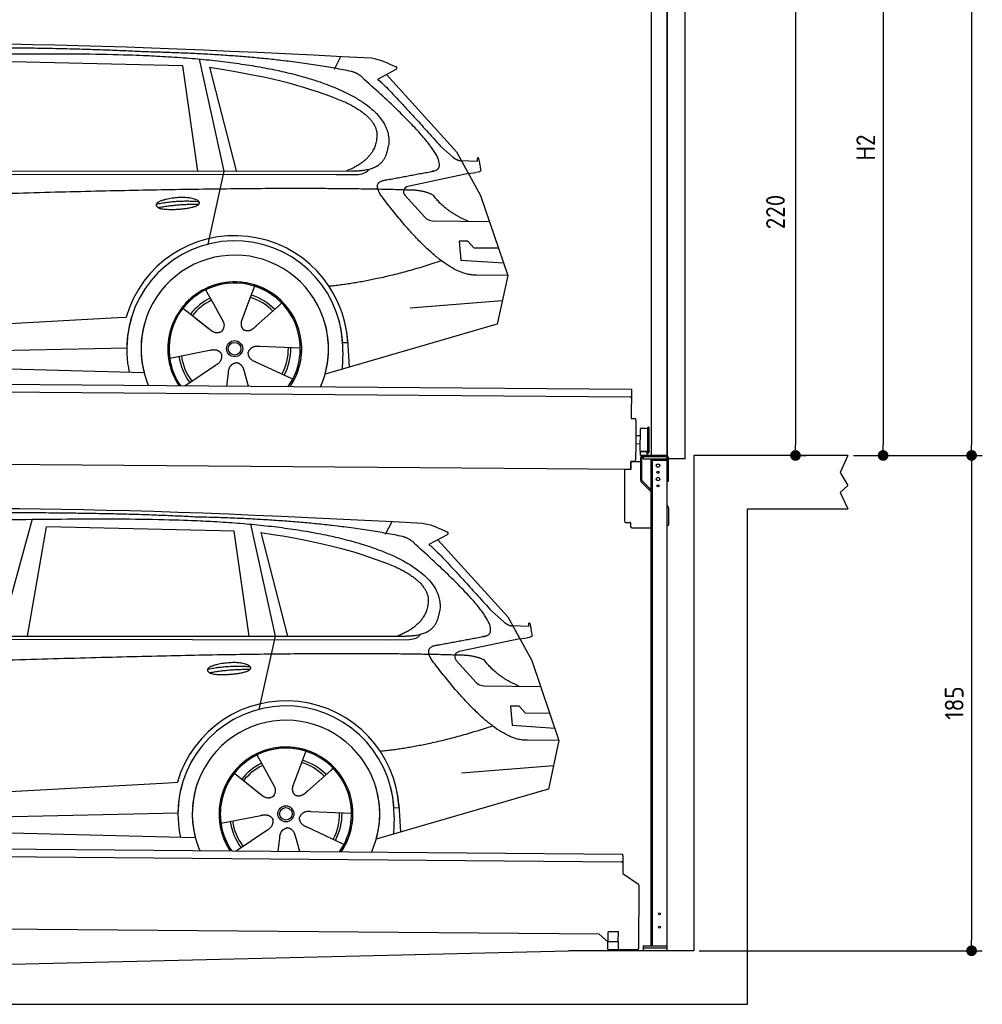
# Model space of a CAD drawing. Header units: millimetres. Extents: x -411 to 6777, y 0 to 6627.
# Tile 5 of 6: x 3183 to 6777, y 0 to 3678. Entities that reach past the tile are written whole.
import ezdxf

# ---------------------------------------------------------------- set-up
doc = ezdxf.new("R2010")
doc.units = ezdxf.units.MM
doc.layers.add('4', color=3, linetype='Continuous')
for name, color, linetype, lineweight in [('car', 10, 'Continuous', 25), ('Gebäude', 7, 'Continuous', 25), ('Plattform', 7, 'Continuous', 25), ('Ständer vorne', 7, 'Continuous', 25), ('Tor', 200, 'Continuous', 25)]:
    doc.layers.add(name, color=color, linetype=linetype, lineweight=lineweight)
doc.styles.get("Standard").update_dxf_attribs({"font": 'ISOCP.SHX'})
doc.dimstyles.new('GEN-ISO', dxfattribs={"dimscale": 20, "dimtxt": 3.5, "dimasz": 2, "dimexe": 2, "dimexo": 1, "dimgap": 1.5, "dimtad": 1, "dimdec": 1, "dimlfac": 0.1, "dimdsep": 46, "dimtxsty": 'STANDARD', "dimblk": 'PUNKT', "dimcen": 2, "dimclrd": 256, "dimclre": 256, "dimclrt": 2, "dimadec": 0, "dimazin": 0, "dimtp": 0.1, "dimtm": 0.1, "dimtfac": 0.71, "dimtdec": 1, "dimtmove": 2, "dimatfit": 3, "dimldrblk": 'PUNKT', "dimfxl": 2, "dimtolj": 1, "dimarcsym": 0})

# ---------------------------------------------------------------- blocks, each defined once
blk = doc.blocks.new('PUNKT')
at = {"layer": '4', "color": 0, "linetype": 'ByBlock'}
blk.add_line((-0.5, 0), (-1, 0), dxfattribs=at)
at = {"layer": '4', "color": 0, "linetype": 'ByBlock', "const_width": 0.5}
blk.add_lwpolyline([(-0.25, 0, 1), (0.25, 0, 1)], format="xyb", close=True, dxfattribs=at)
blk = doc.blocks.new('*D129')
at = {"layer": '4', "lineweight": -2, "transparency": 16777216}
for p, q in [((5720, 5950), (6776.9, 5950)), ((6736.9, 5910), (6736.9, 2090)), ((6295.4, 2050), (6776.9, 2050))]:
    blk.add_line(p, q, dxfattribs=at)
at = {"layer": 'Defpoints', "color": 0, "transparency": 16777216}
for p in [(5700, 5950), (6275.4, 2050), (6736.9, 2050)]:
    blk.add_point(p, dxfattribs=at)
at = {"layer": '4', "lineweight": -2, "transparency": 16777216, "xscale": 40, "yscale": 40, "zscale": 40}
for p, rotation in [((6736.9, 5950), 90), ((6736.9, 2050), 270)]:
    blk.add_blockref('PUNKT', p, dxfattribs=dict(at, rotation=rotation))
at = {"layer": '4', "color": 2, "transparency": 16777216, "insert": (6671.9, 4000), "char_height": 70, "attachment_point": 5, "rotation": 90}
blk.add_mtext('390', dxfattribs=at)
blk = doc.blocks.new('*D130')
at = {"layer": '4', "lineweight": -2, "transparency": 16777216}
for p, q in [((6295.4, 2050), (6776.9, 2050)), ((6736.9, 2010), (6736.9, 240)), ((5720, 200), (6776.9, 200))]:
    blk.add_line(p, q, dxfattribs=at)
at = {"layer": 'Defpoints', "color": 0, "transparency": 16777216}
for p in [(6275.4, 2050), (5700, 200), (6736.9, 200)]:
    blk.add_point(p, dxfattribs=at)
at = {"layer": '4', "lineweight": -2, "transparency": 16777216, "xscale": 40, "yscale": 40, "zscale": 40}
for p, rotation in [((6736.9, 2050), 90), ((6736.9, 200), 270)]:
    blk.add_blockref('PUNKT', p, dxfattribs=dict(at, rotation=rotation))
at = {"layer": '4', "color": 2, "transparency": 16777216, "insert": (6671.9, 1125), "char_height": 70, "attachment_point": 5, "rotation": 90}
blk.add_mtext('185', dxfattribs=at)
blk = doc.blocks.new('*D131')
at = {"layer": '4', "lineweight": -2, "transparency": 16777216}
for p, q in [((5920, 4350), (6446.5, 4350)), ((6406.5, 4310), (6406.5, 2090)), ((6295.4, 2050), (6446.5, 2050))]:
    blk.add_line(p, q, dxfattribs=at)
at = {"layer": 'Defpoints', "color": 0, "transparency": 16777216}
for p in [(5900, 4350), (6275.4, 2050), (6406.5, 2050)]:
    blk.add_point(p, dxfattribs=at)
at = {"layer": '4', "lineweight": -2, "transparency": 16777216, "xscale": 40, "yscale": 40, "zscale": 40}
for p, rotation in [((6406.5, 4350), 90), ((6406.5, 2050), 270)]:
    blk.add_blockref('PUNKT', p, dxfattribs=dict(at, rotation=rotation))
at = {"layer": '4', "color": 2, "transparency": 16777216, "insert": (6341.5, 3200), "char_height": 70, "attachment_point": 5, "rotation": 90}
blk.add_mtext('H2', dxfattribs=at)
blk = doc.blocks.new('*D133')
at = {"layer": '4', "lineweight": -2, "transparency": 16777216}
for p, q in [((5457.5, 4250), (6119.3, 4250)), ((6079.3, 4210), (6079.3, 2090)), ((6099.3, 2050), (6119.3, 2050))]:
    blk.add_line(p, q, dxfattribs=at)
at = {"layer": 'Defpoints', "color": 0, "transparency": 16777216}
for p in [(5437.5, 4250), (6079.3, 2050), (6079.3, 2050)]:
    blk.add_point(p, dxfattribs=at)
at = {"layer": '4', "lineweight": -2, "transparency": 16777216, "xscale": 40, "yscale": 40, "zscale": 40}
for p, rotation in [((6079.3, 4250), 90), ((6079.3, 2050), 270)]:
    blk.add_blockref('PUNKT', p, dxfattribs=dict(at, rotation=rotation))
at = {"layer": '4', "color": 2, "transparency": 16777216, "insert": (6004.7, 2959.2), "char_height": 70, "attachment_point": 5, "rotation": 90}
blk.add_mtext('220', dxfattribs=at)
blk = doc.blocks.new('UG Plattfrom Gl550')
at = {"layer": 'Plattform'}
for p, q in [((498.3, 603.8), (5435.1, 560.7)), ((5429.8, 530.7), (503, 573.7)), ((5435, 554.7), (5434.9, 535.7)), ((5435, 554.7), (5435.1, 560.7)), ((5434.9, 535.7), (5434.5, 488.2)), ((5434.5, 488.2), (5492.9, 448.7)), ((5495.1, 444.5), (5493, 208.2)), ((5347, 261.5), (621.4, 302.7)), ((5378.7, 233.7), (5347, 261.5)), ((5379.7, 235.2), (5380.1, 271.2)), ((5418.1, 270.8), (5380.1, 271.2)), ((5417.7, 234.8), (5418.1, 270.8)), ((5378.5, 205.2), (5378.7, 235.2)), ((5378.7, 235.2), (5418.7, 234.8)), ((5418.5, 204.8), (5418.7, 234.8)), ((5378.5, 205.2), (5418.5, 204.8)), ((5488, 203.2), (5414.8, 203.9))]:
    blk.add_line(p, q, dxfattribs=at)
for centre, radius, start, end in [((5429.9, 535.7), 5, 269.5, 359.5), ((5490.1, 444.5), 5, 359.5, 55.9134), ((5425.8, 243.8), 12, 227.6897, 228.0904), ((5414.9, 208.9), 5, 232.6301, 269.5), ((5488, 208.2), 5, 269.5, 359.5)]:
    blk.add_arc(centre, radius, start, end, dxfattribs=at)
blk = doc.blocks.new('Palette EG Gl550')
at = {"layer": 'Plattform'}
for p, q in [((429.5, 2337), (5467.3, 2298)), ((5462.1, 2268), (434.2, 2307)), ((5467.3, 2298), (5466.5, 2188)), ((5466.5, 2188), (5478.5, 2187.9)), ((5483.4, 2182.8), (5482.7, 2092.8)), ((5499.6, 2065.6), (5500.2, 2149.8)), ((5527.5, 2060.5), (5528.3, 2154.5)), ((5532.3, 2154.5), (5531.5, 2060.5)), ((5501.1, 2122.8), (5484.1, 2123)), ((5482.7, 2092.8), (5482.3, 2032.9)), ((5499.8, 2092.7), (5482.7, 2092.8)), ((5525.9, 2065), (5500.9, 2065)), ((5500.9, 2050), (5500.9, 2065)), ((5512.9, 2065), (5500.9, 2065)), ((5500.9, 2050), (5500.9, 2065)), ((5525.9, 2050), (5525.9, 2065)), ((5525.9, 2050), (5525.9, 2065)), ((5465, 1998), (341.7, 2037.7)), ((5465.2, 2028), (5465, 1998)), ((5465.2, 2028), (5477.2, 2027.9)), ((5477.2, 2027.9), (5465.2, 2028)), ((5500.9, 2050), (5525.9, 2050)), ((5525.9, 2050), (5500.9, 2050))]:
    blk.add_line(p, q, dxfattribs=at)
for centre, radius, start, end in [((5462.1, 2273), 5, 268.5823, 358.5607), ((5478.4, 2182.9), 5, 359.556, 89.556), ((5500.6, 2149.8), 0.4, 91.7323, 179.3444), ((5511.7, 1823.6), 326.8, 87.1739, 91.9438), ((5527.8, 2150.4), 0.4, 266.9623, 359.3444), ((5530.3, 2154.5), 2, 359.3444, 179.3444), ((5500, 2065.6), 0.4, 179.3444, 266.9565), ((5519.7, 2949.4), 884.4, 268.7196, 270.4008), ((5491.8, 3153.4), 1088.9, 271.795, 271.861), ((5527.2, 2064.6), 0.4, 359.556, 91.938), ((5529.5, 2060.5), 2, 179.3444, 359.3444), ((5477.3, 2032.9), 5, 269.556, 359.556)]:
    blk.add_arc(centre, radius, start, end, dxfattribs=at)
blk = doc.blocks.new('Car_EG')
at = {"layer": 'car'}
for p, q in [((3852.9, 3530.7), (3945.7, 3112.4)), ((4357.9, 3493.3), (4382.1, 3540.6)), ((3792.6, 3504.8), (3091, 3521.1)), ((3848.5, 3112.4), (3792.6, 3504.8)), ((3892.2, 3499.7), (3991.7, 3112.5)), ((4589.4, 3492.6), (4519, 3454.1)), ((4552.4, 3472.3), (4814.1, 3184)), ((4754, 3205.6), (4799.2, 3165.4)), ((4814.1, 3184), (4903.3, 3021)), ((4831.7, 3151.8), (4891.9, 3149.2)), ((1721.3, 3102.4), (4364.6, 3099.2)), ((1768.3, 3111.3), (4420.2, 3112.7)), ((3945.7, 3112.4), (3884.9, 2838.8)), ((4364.6, 3099.2), (4447.5, 3099.9)), ((4858.7, 3102.5), (4631.9, 3054.6)), ((4858.7, 3102.5), (4886.4, 3106.3)), ((4621.2, 3021.6), (4695.5, 2939.8)), ((4903.3, 3021), (5004.9, 2722.4)), ((4724.6, 2926.6), (4936.3, 2923.9)), ((4856.4, 2850.6), (4823.7, 2850.9)), ((4823.7, 2850.9), (4829.9, 2779.3)), ((4879.9, 2824.5), (4856.4, 2850.6)), ((4970.4, 2823.7), (4879.9, 2824.5)), ((4829.9, 2779.3), (4988.9, 2769.3)), ((5004.9, 2722.4), (4888, 2723.9)), ((5004.9, 2722.4), (4965.3, 2540.8)), ((3877.2, 2668.5), (3906.3, 2616.1)), ((4059.5, 2682.3), (4034, 2613.6)), ((3905, 2618.5), (3906.3, 2616.1)), ((3906.3, 2616.1), (3942.9, 2549.9)), ((4034, 2613.6), (4010.1, 2549)), ((4153.3, 2611.2), (4065.7, 2533.8)), ((4161.1, 2619.6), (4153.3, 2611.2)), ((4641.2, 2601.4), (4984.6, 2629.2)), ((3789.4, 2602.8), (3900.1, 2515.1)), ((1677.7, 2463), (3547.7, 2565.1)), ((3547.7, 2565.1), (3580.2, 2566.9)), ((3839.5, 2562.9), (3890.8, 2522.3)), ((4960.7, 2539.5), (4322.9, 2353.9)), ((4965.3, 2540.8), (4921.5, 2528.1)), ((4407.9, 2471.2), (4388.7, 2470.2)), ((4407.3, 2483.3), (4412.9, 2380.1)), ((1697, 2410.9), (3582.9, 2452.3)), ((3743, 2413.7), (3891.6, 2442.7)), ((4230.4, 2450.4), (4079.2, 2456.8)), ((4389.1, 2437.7), (4387.4, 2372.7)), ((1598.6, 2413.5), (3647.1, 2360.1)), ((4202.2, 2334.5), (4064.9, 2398.5)), ((3799.2, 2310.6), (3914.4, 2387.1)), ((3956.3, 2309.2), (3962.2, 2357.6)), ((4037, 2308.5), (4022.1, 2362.1))]:
    blk.add_line(p, q, dxfattribs=at)
for radius in [30.1, 23.6]:
    blk.add_circle((3985.4, 2448.7), radius, dxfattribs=at)
for centre, radius, start, end in [((4636, 3035.1), 20, 101.911, 222.2225), ((4725.1, 2966.6), 40, 222.2225, 269.2614), ((3985.9, 2448.2), 422.7, 3.1257, 163.6879), ((3985.9, 2448.2), 403.4, 3.1257, 179.4216), ((3985.9, 2448.2), 350, 344.3697, 194.5808), ((3985.9, 2448.2), 250, 325.66, 212.9259), ((3985.9, 2448.2), 250, 325.66, 212.9259), ((3985.4, 2448.7), 245, 41.4393, 188.2101), ((3985.9, 2448.2), 250, 40.5532, 137.1602), ((3985.4, 2448.7), 209.6, 44.3713, 72.8747), ((3985.4, 2448.7), 209.6, 115.7372, 141.8665), ((3985.4, 2448.7), 200.6, 115.5904, 141.8784), ((3985.4, 2448.7), 200.6, 44.5019, 73.0215), ((3985.4, 2448.7), 245, 0.4019, 44.2101), ((3985.9, 2448.2), 422.7, 163.4862, 163.6879), ((3985.9, 2448.2), 403.4, 162.7346, 179.4216), ((3985.9, 2448.2), 350, 160.1996, 194.5808), ((3985.9, 2448.2), 250, 152.2768, 213.34), ((3985.4, 2448.7), 245, 151.8272, 188.2101), ((3985.9, 2448.2), 350, 344.3697, 17.4023), ((3985.9, 2448.2), 403.4, 3.1257, 14.8673), ((3985.9, 2448.2), 422.7, 3.1257, 14.1157), ((3985.9, 2448.2), 403.4, 172.558, 192.5899), ((3985.9, 2448.2), 350, 171.6006, 202.9387), ((3985.9, 2448.2), 250, 168.6947, 213.34), ((3985.4, 2448.7), 245, 168.6088, 214.2758), ((3985.4, 2448.7), 245, 324.7242, 8.993), ((3985.9, 2448.2), 250, 325.66, 8.9072), ((3985.9, 2448.2), 350, 336.0613, 6.0012), ((3985.9, 2448.2), 403.4, 358.5068, 5.0439), ((3985.9, 2448.2), 422.7, 3.1257, 3.2156), ((3985.4, 2448.7), 200.6, 331.5904, 1.0215), ((3985.4, 2448.7), 209.6, 331.7372, 0.8747), ((3985.4, 2448.7), 209.6, 187.7372, 216.8747), ((3985.4, 2448.7), 200.6, 187.5904, 217.0215)]:
    blk.add_arc(centre, radius, start, end, dxfattribs=at)
for points, degree in [([(2151.2, 3549.7), (2438.8, 3611.3), (3323.8, 3598), (4495.8, 3534.7)], 3), ([(3646, 3557.4), (3297.8, 3576.8), (2681.9, 3572.1)], 2), ([(4420.9, 3484.4), (4120.4, 3547), (3646, 3557.4)], 2), ([(4495.8, 3534.7), (4542.5, 3525.3), (4551.4, 3517), (4588.7, 3501.2)], 3), ([(3892.2, 3499.7), (4146.3, 3460.8), (4259.5, 3425.1), (4392.3, 3372.4)], 3), ([(4589.4, 3492.6), (4591.1, 3494.2), (4591.8, 3497.3), (4591.2, 3500.1), (4588.7, 3501.2)], 4), ([(4470.3, 3453.5), (4452.4, 3475.4), (4420.9, 3484.4)], 2), ([(4732.1, 3113.2), (4821.6, 3141.2), (4470.3, 3453.5)], 2), ([(4519, 3454.1), (4526.8, 3458.3), (4754, 3205.6)], 2), ([(4392.3, 3372.4), (4506.4, 3320.4), (4516.5, 3255.2)], 2), ([(4516.5, 3255.2), (4521.3, 3160.7), (4403.6, 3112.7)], 2), ([(4420.2, 3112.7), (4470.3, 3112.7), (4543.3, 3117.4), (4551.5, 3164.2), (4560.1, 3207.3)], 4), ([(4799.2, 3165.4), (4807.5, 3158.1), (4820.7, 3150.3), (4829.8, 3150.3), (4831.7, 3151.8)], 4), ([(4519, 3132.3), (4519.1, 3132.4), (4519.1, 3132.4), (4519.2, 3132.4)], 3), ([(4891.9, 3149.2), (4893.5, 3188.1), (4904.1, 3113.8)], 2), ([(4447.5, 3099.9), (4466.8, 3100.5), (4481.6, 3109.5), (4488.9, 3119.7)], 3), ([(4904.1, 3113.8), (4904.4, 3110.1), (4898.8, 3108.4), (4886.4, 3106.3)], 3), ([(4537, 3014.2), (4493.2, 3072.9), (4553.2, 3079.5)], 2), ([(4638.8, 3041), (3762.4, 3069.4), (1329.3, 2957.2)], 2), ([(4726.5, 3022.6), (4689.3, 3041), (4638.8, 3041)], 2), ([(4857.1, 2924.9), (4771.7, 2960.8), (4726.5, 3022.6)], 2), ([(3692.9, 2988.9), (3768.5, 3005.1), (3851.9, 2998.6)], 2), ([(3700, 2976), (3774.1, 2989.9), (3852, 2988.5)], 2), ([(4888, 2723.9), (4762.3, 2716.8), (4537, 3014.2)], 2), ([(4756.6, 2776.5), (4531.2, 2701.1), (4338.2, 2681.7)], 2), ([(3891, 2522.3), (3914.3, 2500.4), (3937.6, 2513.8)], 2), ([(3891.6, 2442.7), (3922.3, 2451.4), (3936.9, 2428.8)], 2), ([(3914.4, 2387.1), (3942.4, 2402.5), (3936.9, 2428.8)], 2), ([(4064.9, 2398.5), (4034.9, 2409.5), (4036.4, 2436.3)], 2), ([(4079.2, 2456.8), (4047.4, 2460.8), (4036.4, 2436.3)], 2), ([(3962.2, 2357.6), (3963.4, 2389.5), (3989.4, 2396.4)], 2), ([(4022.1, 2362.1), (4016.1, 2393.5), (3989.4, 2396.4)], 2)]:
    blk.add_open_spline(points, degree=degree, dxfattribs=at)
for points, degree, knots in [([(2320.7, 3536), (2347.3, 3538), (2486.7, 3539.9), (3508.2, 3560), (4128.4, 3553.6), (4583.8, 3381), (4560.1, 3207.3)], 4, [0.0821318, 0.0821318, 0.0821318, 0.0821318, 0.0821318, 0.258851, 0.508851, 1, 1, 1, 1, 1]), ([(4553.2, 3079.5), (4720.1, 3110.6), (4722.9, 3111.2), (4731.3, 3113), (4732.1, 3113.2)], 1, [0.1611508, 0.1611508, 1, 1.0196119, 1.078724, 1.0847856, 1.0847856]), ([(3700, 2976), (3676.6, 2992.6), (3722.1, 3007.9), (3805, 3027.3), (3897.6, 2993.4), (3835.4, 2970.2), (3726.3, 2964), (3704.9, 2973), (3700, 2976)], 5, [0, 0, 0, 0, 0, 0, 0.300106, 0.500106, 0.700106, 1, 1, 1, 1, 1, 1]), ([(3942.9, 2549.9), (3944.5, 2545.8), (3945.5, 2541.8), (3945.8, 2537.9), (3946.5, 2529.3), (3943.7, 2521.3), (3937.6, 2513.8)], 3, [0.2167758, 0.2167758, 0.2167758, 0.2167758, 0.4600873, 0.4600873, 0.4600873, 1, 1, 1, 1]), ([(4010.1, 2549), (4009.5, 2545.8), (4009.3, 2542.8), (4009.3, 2539.9), (4009.7, 2537.1), (4010.4, 2531.3), (4012.5, 2526), (4016, 2521.4), (4020.9, 2518.4)], 4, [0.3191838, 0.3191838, 0.3191838, 0.3191838, 0.3191838, 0.5438253, 0.5438253, 0.5438253, 0.5438253, 1, 1, 1, 1, 1]), ([(4065.7, 2533.8), (4065.7, 2533.8), (4065.7, 2533.8), (4065.7, 2533.8), (4065.7, 2533.8), (4056.6, 2524.1), (4045.9, 2514.2), (4031.6, 2511.8), (4020.9, 2518.4)], 4, [-0.000003, -0.000003, -0.000003, -0.000003, -0.000003, 0, 0, 0, 0, 1, 1, 1, 1, 1])]:
    blk.add_open_spline(points, degree=degree, knots=knots, dxfattribs=at)
blk = doc.blocks.new('Car_147')
at = {"layer": 'car'}
for p, q in [((3229.2, 1811.5), (3109.9, 1374.6)), ((4549.3, 1756), (4573.5, 1803.3)), ((3211.6, 1374.7), (3282.4, 1783.8)), ((3983.9, 1767.5), (3282.4, 1783.8)), ((4039.9, 1375.1), (3983.9, 1767.5)), ((4044.3, 1793.4), (4137.1, 1375.1)), ((4083.5, 1762.4), (4183.1, 1375.2)), ((4780.8, 1755.3), (4710.3, 1716.8)), ((4743.8, 1735), (5005.5, 1446.7)), ((4945.4, 1468.3), (4990.6, 1428.1)), ((5005.5, 1446.7), (5094.6, 1283.7)), ((5023.1, 1414.5), (5083.3, 1411.9)), ((1912.6, 1365.1), (4556, 1361.9)), ((1959.6, 1374), (4611.6, 1375.4)), ((4137.1, 1375.1), (4076.2, 1101.5)), ((4556, 1361.9), (4638.8, 1362.6)), ((5050.1, 1365.2), (4823.2, 1317.3)), ((5050.1, 1365.2), (5077.8, 1369)), ((4812.5, 1284.3), (4886.8, 1202.4)), ((5094.6, 1283.7), (5196.3, 985.1)), ((4915.9, 1189.3), (5127.7, 1186.6)), ((5047.7, 1113.3), (5015.1, 1113.6)), ((5015.1, 1113.6), (5021.3, 1042)), ((5071.3, 1087.2), (5047.7, 1113.3)), ((5161.8, 1086.4), (5071.3, 1087.2)), ((5021.3, 1042), (5180.3, 1032)), ((5196.3, 985.1), (5079.4, 986.6)), ((5196.3, 985.1), (5156.7, 803.5)), ((4068.6, 931.2), (4097.7, 878.8)), ((4250.9, 945), (4225.3, 876.3)), ((4832.5, 864.1), (5175.9, 891.9)), ((3980.8, 865.5), (4091.4, 777.8)), ((4096.4, 881.2), (4097.7, 878.8)), ((4097.7, 878.8), (4134.2, 812.6)), ((4225.3, 876.3), (4201.5, 811.7)), ((4344.6, 873.9), (4257.1, 796.5)), ((4352.4, 882.3), (4344.6, 873.9)), ((1869, 725.7), (3739, 827.8)), ((3739, 827.8), (3771.5, 829.6)), ((4030.9, 825.6), (4082.1, 785)), ((5152, 802.2), (4514.3, 616.6)), ((5156.7, 803.5), (5112.9, 790.8)), ((4598.6, 746), (4604.3, 642.8)), ((1888.4, 673.6), (3774.2, 715)), ((3934.3, 676.4), (4082.9, 705.4)), ((4421.8, 713.1), (4270.5, 719.5)), ((4580.5, 700.4), (4578.8, 635.4)), ((4599.3, 733.9), (4580, 732.9)), ((1789.9, 676.2), (3838.5, 622.8)), ((3990.6, 573.3), (4105.7, 649.8)), ((4393.5, 597.2), (4256.3, 661.2)), ((4147.6, 571.9), (4153.6, 620.3)), ((4228.4, 571.2), (4213.4, 624.8))]:
    blk.add_line(p, q, dxfattribs=at)
for radius in [30.1, 23.6]:
    blk.add_circle((4176.8, 711.4), radius, dxfattribs=at)
for centre, radius, start, end in [((4827.3, 1297.8), 20, 101.911, 222.2225), ((4916.5, 1229.3), 40, 222.2225, 269.2614), ((4177.2, 710.9), 422.7, 3.1257, 163.6879), ((4177.2, 710.9), 403.4, 3.1257, 179.4216), ((4177.2, 710.9), 350, 344.3697, 194.5808), ((4177.2, 710.9), 250, 325.66, 212.9259), ((4177.2, 710.9), 250, 325.66, 212.9259), ((4176.8, 711.4), 245, 41.4393, 188.2101), ((4177.2, 710.9), 250, 40.5532, 137.1602), ((4176.8, 711.4), 209.6, 115.7372, 141.8665), ((4176.8, 711.4), 200.6, 115.5904, 141.8784), ((4176.8, 711.4), 200.6, 44.5019, 73.0215), ((4176.8, 711.4), 209.6, 44.3713, 72.8747), ((4176.8, 711.4), 245, 0.4019, 44.2101), ((4177.2, 710.9), 422.7, 163.4862, 163.6879), ((4177.2, 710.9), 403.4, 162.7346, 179.4216), ((4177.2, 710.9), 350, 160.1996, 194.5808), ((4177.2, 710.9), 250, 152.2768, 213.34), ((4176.8, 711.4), 245, 151.8272, 188.2101), ((4177.2, 710.9), 350, 344.3697, 17.4023), ((4177.2, 710.9), 403.4, 3.1257, 14.8673), ((4177.2, 710.9), 422.7, 3.1257, 14.1157), ((4177.2, 710.9), 403.4, 172.558, 192.5899), ((4177.2, 710.9), 350, 171.6006, 202.9387), ((4177.2, 710.9), 250, 168.6947, 213.34), ((4176.8, 711.4), 245, 168.6088, 214.2758), ((4176.8, 711.4), 245, 324.7242, 8.993), ((4177.2, 710.9), 250, 325.66, 8.9072), ((4177.2, 710.9), 350, 336.0613, 6.0012), ((4177.2, 710.9), 403.4, 358.5068, 5.0439), ((4176.8, 711.4), 200.6, 331.5904, 1.0215), ((4176.8, 711.4), 209.6, 331.7372, 0.8747), ((4177.2, 710.9), 422.7, 3.1257, 3.2156), ((4176.8, 711.4), 209.6, 187.7372, 216.8747), ((4176.8, 711.4), 200.6, 187.5904, 217.0215)]:
    blk.add_arc(centre, radius, start, end, dxfattribs=at)
for points, degree in [([(2342.5, 1812.4), (2630.1, 1874), (3515.1, 1860.7), (4687.1, 1797.4)], 3), ([(3837.4, 1820.1), (3489.2, 1839.5), (2873.2, 1834.8)], 2), ([(4612.3, 1747.1), (4311.7, 1809.7), (3837.4, 1820.1)], 2), ([(4687.1, 1797.4), (4733.9, 1788), (4742.7, 1779.7), (4780.1, 1763.9)], 3), ([(4083.5, 1762.4), (4337.6, 1723.5), (4450.8, 1687.8), (4583.6, 1635.1)], 3), ([(4661.7, 1716.2), (4643.8, 1738.1), (4612.3, 1747.1)], 2), ([(4780.8, 1755.3), (4782.4, 1756.9), (4783.1, 1760), (4782.6, 1762.8), (4780.1, 1763.9)], 4), ([(4923.5, 1375.9), (5012.9, 1403.9), (4661.7, 1716.2)], 2), ([(4710.3, 1716.8), (4718.2, 1721), (4945.4, 1468.3)], 2), ([(4583.6, 1635.1), (4697.7, 1583.1), (4707.9, 1517.9)], 2), ([(4707.9, 1517.9), (4712.6, 1423.4), (4594.9, 1375.4)], 2), ([(4611.6, 1375.4), (4661.6, 1375.4), (4734.7, 1380.1), (4742.8, 1426.9), (4751.5, 1470)], 4), ([(4990.6, 1428.1), (4998.8, 1420.7), (5012.1, 1413), (5021.2, 1413), (5023.1, 1414.5)], 4), ([(5083.3, 1411.9), (5084.8, 1450.8), (5095.5, 1376.5)], 2), ([(4638.8, 1362.6), (4658.1, 1363.2), (4672.9, 1372.2), (4680.2, 1382.4)], 3), ([(4710.3, 1395), (4710.4, 1395.1), (4710.5, 1395.1), (4710.6, 1395.1)], 3), ([(5095.5, 1376.5), (5095.7, 1372.8), (5090.2, 1371.1), (5077.8, 1368.9)], 3), ([(4728.4, 1276.9), (4684.6, 1335.6), (4744.6, 1342.2)], 2), ([(4830.2, 1303.7), (3953.8, 1332.1), (1520.6, 1219.9)], 2), ([(4917.9, 1285.3), (4880.6, 1303.7), (4830.2, 1303.7)], 2), ([(3884.3, 1251.6), (3959.8, 1267.8), (4043.3, 1261.3)], 2), ([(3891.3, 1238.7), (3965.5, 1252.6), (4043.4, 1251.2)], 2), ([(5079.4, 986.6), (4953.6, 979.5), (4728.4, 1276.9)], 2), ([(5048.4, 1187.6), (4963.1, 1223.5), (4917.9, 1285.3)], 2), ([(4947.9, 1039.2), (4722.5, 963.8), (4529.6, 944.4)], 2), ([(4082.4, 785), (4105.7, 763.1), (4129, 776.5)], 2), ([(4082.9, 705.4), (4113.7, 714.1), (4128.3, 691.5)], 2), ([(4256.3, 661.2), (4226.3, 672.2), (4227.8, 699)], 2), ([(4270.5, 719.5), (4238.8, 723.5), (4227.8, 699)], 2), ([(4105.7, 649.8), (4133.7, 665.2), (4128.3, 691.5)], 2), ([(4153.6, 620.3), (4154.8, 652.2), (4180.7, 659.1)], 2), ([(4213.4, 624.8), (4207.4, 656.2), (4180.7, 659.1)], 2)]:
    blk.add_open_spline(points, degree=degree, dxfattribs=at)
for points, degree, knots in [([(2512.1, 1798.7), (2538.6, 1800.7), (2678.1, 1802.6), (3699.5, 1822.7), (4319.8, 1816.3), (4775.2, 1643.7), (4751.5, 1470)], 4, [0.0821318, 0.0821318, 0.0821318, 0.0821318, 0.0821318, 0.258851, 0.508851, 1, 1, 1, 1, 1]), ([(4744.6, 1342.2), (4911.5, 1373.3), (4914.3, 1373.9), (4922.6, 1375.7), (4923.5, 1375.9)], 1, [0.1611508, 0.1611508, 1, 1.0196119, 1.078724, 1.0847856, 1.0847856]), ([(3891.3, 1238.7), (3867.9, 1255.3), (3913.5, 1270.6), (3996.3, 1290), (4089, 1256.1), (4026.8, 1232.9), (3917.6, 1226.7), (3896.2, 1235.7), (3891.3, 1238.7)], 5, [0, 0, 0, 0, 0, 0, 0.300106, 0.500106, 0.700106, 1, 1, 1, 1, 1, 1]), ([(4134.2, 812.6), (4135.9, 808.5), (4136.9, 804.5), (4137.2, 800.6), (4137.8, 792), (4135.1, 784), (4129, 776.5)], 3, [0.2167758, 0.2167758, 0.2167758, 0.2167758, 0.4600873, 0.4600873, 0.4600873, 1, 1, 1, 1]), ([(4201.5, 811.7), (4200.9, 808.5), (4200.6, 805.5), (4200.7, 802.6), (4201, 799.8), (4201.8, 794), (4203.8, 788.7), (4207.4, 784.1), (4212.3, 781.1)], 4, [0.3191838, 0.3191838, 0.3191838, 0.3191838, 0.3191838, 0.5438253, 0.5438253, 0.5438253, 0.5438253, 1, 1, 1, 1, 1]), ([(4257.1, 796.5), (4257.1, 796.5), (4257.1, 796.5), (4257.1, 796.5), (4257.1, 796.5), (4248, 786.8), (4237.3, 776.9), (4223, 774.5), (4212.3, 781.1)], 4, [-0.000003, -0.000003, -0.000003, -0.000003, -0.000003, 0, 0, 0, 0, 1, 1, 1, 1, 1])]:
    blk.add_open_spline(points, degree=degree, knots=knots, dxfattribs=at)
blk = doc.blocks.new('Ständer_vorne_GT185')
at = {"layer": 'Ständer vorne'}
for p, q in [((5465, 1998), (5465.2, 2028)), ((5465.2, 2028), (5501, 2027.7)), ((5501, 2040), (5501, 1957.2)), ((5506.1, 1957.2), (5506.1, 2040)), ((5595, 2050), (5511, 2050)), ((5511, 2045), (5511, 2037)), ((5511, 2037), (5600, 2037)), ((5595.1, 2045), (5511.1, 2045)), ((5540, 218), (5540, 2037)), ((5540, 2032), (5600, 2032)), ((5545, 218), (5545, 2032)), ((5600, 200), (5600, 2040)), ((5605, 1954), (5605, 2040)), ((5441, 1998.2), (5441, 1805)), ((5441, 1998.2), (5465, 1998)), ((5510.3, 1943.9), (5504.1, 1950)), ((5507.6, 1953.7), (5512.7, 1948.6)), ((5600, 1954), (5605, 1954)), ((5510.3, 1943.9), (5539.8, 1915)), ((5512.7, 1948.6), (5540, 1921.8)), ((5600, 1864), (5602, 1862.1)), ((5605, 1854.9), (5605, 1790)), ((5446, 1800), (5461.5, 1800)), ((5464, 1797.5), (5464, 1785)), ((5469, 1780), (5540, 1780)), ((5600, 1790), (5605, 1790)), ((5511, 218), (5600, 218)), ((5511, 218), (5511, 200)), ((5600, 210), (5511, 210)), ((5600, 200), (5511, 200))]:
    blk.add_line(p, q, dxfattribs=at)
for centre, radius in [((5566, 2012), 6.5), ((5566, 1987), 3.7), ((5566, 1962), 6.5), ((5566, 1937), 3.7), ((5571.4, 338), 3.7), ((5571.4, 288), 3.7)]:
    blk.add_circle(centre, radius, dxfattribs=at)
for centre, radius, start, end in [((5511.1, 2039.9), 10.1, 90.1445, 179.6512), ((5511.1, 2040), 5, 90, 180), ((5595, 2040), 10, 0, 90), ((5595, 2040), 5, 0, 90), ((5511.1, 1957.2), 10.1, 180, 225.5525), ((5511.1, 1957.2), 5, 179.6711, 225.5525), ((5595, 1854.9), 10, 0, 45.8814), ((5446, 1805), 5, 180, 270), ((5461.5, 1797.5), 2.5, 0, 90), ((5469, 1785), 5, 180, 270)]:
    blk.add_arc(centre, radius, start, end, dxfattribs=at)
blk = doc.blocks.new('Ständer vorne ab 340')
at = {"layer": 'Ständer vorne'}
for p, q in [((5240, 5182), (5240, 4882)), ((5490, 5182), (5240, 5182)), ((5490, 5162), (5490, 5182)), ((5540, 5162), (5490, 5162)), ((5540, 4932), (5540, 5162)), ((5540.2, 5062), (5539.8, 5062)), ((5540, 5062), (5540, 2050)), ((5600, 5062), (5540, 5062)), ((5600, 2048.7), (5600, 5062)), ((5490, 4882), (5490, 4932)), ((5490, 4932), (5540, 4932)), ((5240, 4882), (5490, 4882)), ((5540, 4777.4), (5540, 4778.4)), ((5511.2, 2045), (5511.2, 2037)), ((5595.1, 2045), (5511.2, 2045)), ((5511.2, 2037), (5600, 2037)), ((5600, 2037), (5600, 2040))]:
    blk.add_line(p, q, dxfattribs=at)
blk = doc.blocks.new('Tor ab 370 Gebäude')
at = {"layer": 'Tor'}
for p, q in [((5465.6, 5414.5), (5465.6, 5713)), ((5465.6, 5713), (5668, 5713)), ((5668, 2037), (5668, 5713)), ((5557, 5414.5), (5465.6, 5414.5)), ((5557, 5414.5), (5557, 5113)), ((5562, 5107.1), (5600, 5107)), ((5600, 4942), (5600, 5107)), ((5600, 4942), (5590, 4942)), ((5600, 4942), (5600, 2037)), ((5600, 2037), (5600, 4942)), ((5668, 2037), (5600, 2037))]:
    blk.add_line(p, q, dxfattribs=at)
blk.add_arc((5563, 5113), 6, 180, 260.4059, dxfattribs=at)
blk = doc.blocks.new('Gebäude_390_GT185')
at = {"layer": 'Gebäude'}
for p, q in [((6275.4, 2050), (5700, 2050)), ((5700, 2050), (5700, 200)), ((6275.4, 2050), (6246.4, 1985.9)), ((6246.4, 1985.9), (6274.3, 1938)), ((6274.3, 1938), (6246.4, 1911)), ((6246.4, 1911), (6275.4, 1850)), ((5900, 0), (5900, 1850)), ((5900, 1850), (6275.4, 1850)), ((3000, 146.1), (5231.6, 200)), ((5700, 200), (5231.6, 200)), ((0, 0), (5900, 0))]:
    blk.add_line(p, q, dxfattribs=at)

msp = doc.modelspace()

# ---------------------------------------------------------------- block references
for name in ['Gebäude_390_GT185', 'Car_EG', 'Palette EG Gl550', 'Ständer_vorne_GT185', 'Car_147', 'UG Plattfrom Gl550']:
    msp.add_blockref(name, (0, 0))
at = {"layer": 'Ständer vorne'}
msp.add_blockref('Ständer vorne ab 340', (0, 0), dxfattribs=at)
at = {"layer": 'Tor', "linetype": 'ByBlock'}
msp.add_blockref('Tor ab 370 Gebäude', (0, 0), dxfattribs=at)

# ---------------------------------------------------------------- dimensions: what is measured, and where the dimension line sits
at = {"layer": '4'}
for base, p1, p2, override, picture, middle in [((6736.86, 2050), (5700, 5950), (6275.45, 2050), {"dimdec": 0, "dimtdec": 3, "dimtolj": 0}, '*D129', (6671.86, 4000)), ((6736.86, 200), (6275.45, 2050), (5700, 200), {"dimtdec": 3, "dimtolj": 0}, '*D130', (6671.86, 1125))]:
    dim = msp.add_linear_dim(base=base, p1=p1, p2=p2, angle=90, dimstyle='GEN-ISO', override=override, dxfattribs=at)
    dim.commit()
    dim.dimension.update_dxf_attribs({"geometry": picture, "text_midpoint": middle})
dim = msp.add_linear_dim(base=(6406.55, 2050), p1=(5900, 4350), p2=(6275.45, 2050), angle=90, text='H2', dimstyle='GEN-ISO', override={"dimdec": 0, "dimtdec": 3, "dimtolj": 0}, dxfattribs=at)
dim.commit()
dim.dimension.update_dxf_attribs({"geometry": '*D131', "text_midpoint": (6341.54, 3200)})
dim = msp.add_linear_dim(base=(6079.31, 2050), p1=(5437.5, 4249.97), p2=(6079.31, 2050), angle=90, dimstyle='GEN-ISO', override={"dimtdec": 3, "dimtolj": 0}, dxfattribs=at)
dim.commit()
dim.dimension.update_dxf_attribs({"geometry": '*D133', "text_midpoint": (6004.71, 2959.23), "dimtype": 160})

doc.saveas('drawing.dxf')
